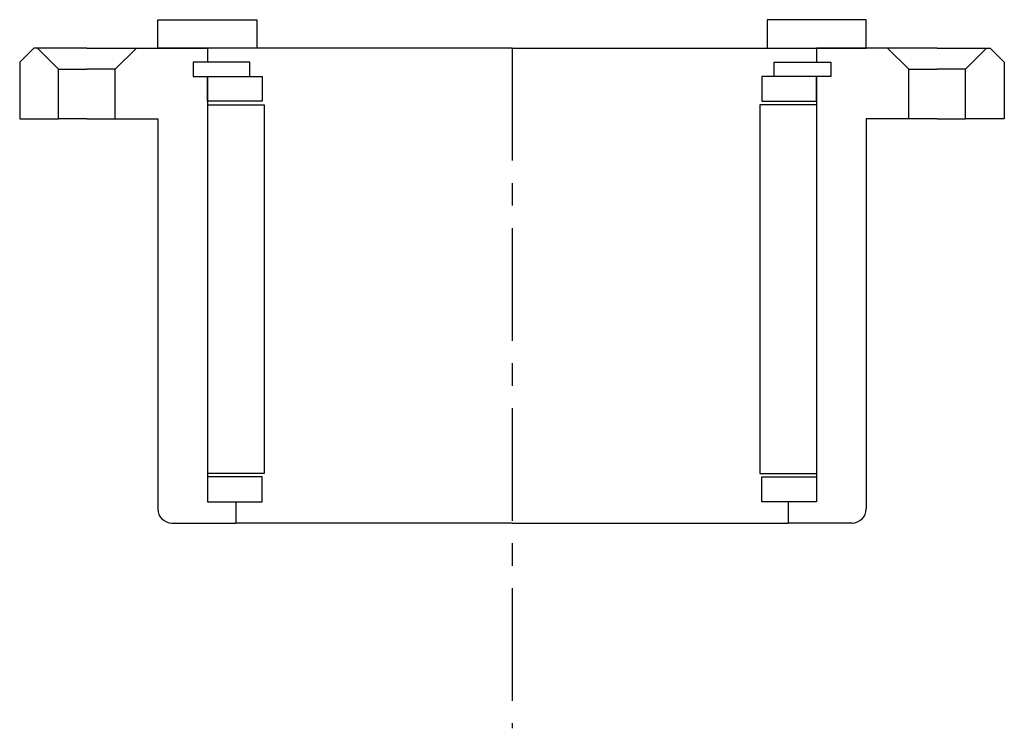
# Model space of a CAD drawing. Header units: millimetres. Extents: x -70 to 70, y -96 to 4.
import ezdxf

# ---------------------------------------------------------------- set-up
doc = ezdxf.new("R2010")
doc.units = ezdxf.units.MM
doc.header["$LTSCALE"] = 0.5
doc.header["$MEASUREMENT"] = 0
doc.linetypes.add('CENTER', pattern=[50.8, 31.75, -6.35, 6.35, -6.35])
doc.layers.get('0').update_dxf_attribs({"linetype": 'CONTINUOUS'})
doc.layers.add('Center', color=1, linetype='CENTER')

msp = doc.modelspace()

# ---------------------------------------------------------------- linework, layer by layer
for p, q in [((-50, 4), (-36, 4)), ((-50, 0), (-50, 4)), ((-36, 4), (-36, 0)), ((50, 4), (36, 4)), ((36, 4), (36, 0)), ((50, 0), (50, 4)), ((-67.5, 0), (-69.5, -2)), ((-67, 0), (-67.5, 0)), ((-67, 0), (-64, -3)), ((-60, 0), (-67, 0)), ((-60, 0), (-53, 0)), ((-53, 0), (-56, -3)), ((-53, 0), (-43, 0)), ((-36, 0), (-50, 0)), ((0, 0), (-43, 0)), ((-43, 0), (-43, -2)), ((0, 0), (43, 0)), ((36, 0), (50, 0)), ((53, 0), (43, 0)), ((43, 0), (43, -2)), ((53, 0), (56, -3)), ((60, 0), (53, 0)), ((60, 0), (67, 0)), ((67, 0), (64, -3)), ((67, 0), (67.5, 0)), ((67.5, 0), (69.5, -2)), ((-69.5, -2), (-69.5, -10)), ((-37, -2), (-45, -2)), ((-45, -2), (-45, -4)), ((-45, -2), (-45, -4)), ((-43, -2), (-45, -2)), ((-37, -4), (-37, -2)), ((37, -2), (45, -2)), ((37, -4), (37, -2)), ((43, -2), (45, -2)), ((45, -2), (45, -4)), ((45, -2), (45, -4)), ((69.5, -2), (69.5, -10)), ((-64, -10), (-64, -3)), ((-64, -3), (-60, -3)), ((-56, -3), (-60, -3)), ((-56, -10), (-56, -3)), ((-45, -4), (-37, -4)), ((-45, -4), (-43, -4)), ((-43, -4), (-43, -64)), ((-43, -4), (-35.25, -4)), ((-43, -7.5), (-43, -4)), ((-35.25, -4), (-35.25, -7.5)), ((43, -4), (35.25, -4)), ((35.25, -4), (35.25, -7.5)), ((45, -4), (37, -4)), ((43, -4), (43, -64)), ((45, -4), (43, -4)), ((43, -7.5), (43, -4)), ((56, -10), (56, -3)), ((56, -3), (60, -3)), ((64, -3), (60, -3)), ((64, -10), (64, -3)), ((-35.25, -7.5), (-43, -7.5)), ((-43, -8), (-43, -60)), ((-43, -8), (-35, -8)), ((-35, -8), (-35, -60)), ((43, -8), (35, -8)), ((35, -8), (35, -60)), ((35.25, -7.5), (43, -7.5)), ((43, -8), (43, -60)), ((-69.5, -10), (-64, -10)), ((-60, -10), (-64, -10)), ((-60, -10), (-56, -10)), ((-56, -10), (-50, -10)), ((-50, -10), (-50, -65)), ((50, -10), (50, -65)), ((56, -10), (50, -10)), ((60, -10), (56, -10)), ((60, -10), (64, -10)), ((69.5, -10), (64, -10)), ((-35, -60), (-43, -60)), ((-35.25, -60.5), (-43, -60.5)), ((-43, -60.5), (-43, -64)), ((-35.25, -64), (-35.25, -60.5)), ((35, -60), (43, -60)), ((35.25, -60.5), (43, -60.5)), ((35.25, -64), (35.25, -60.5)), ((43, -60.5), (43, -64)), ((-43, -64), (-35.25, -64)), ((-43, -64), (-39, -64)), ((-39, -64), (-39, -67)), ((43, -64), (35.25, -64)), ((39, -64), (39, -67)), ((43, -64), (39, -64)), ((-48, -67), (-39, -67)), ((0, -67), (-39, -67)), ((0, -67), (39, -67)), ((48, -67), (39, -67))]:
    msp.add_line(p, q)
for centre, start, end in [((-48, -65), 180, 270), ((48, -65), 270, 0)]:
    msp.add_arc(centre, 2, start, end)
at = {"layer": 'Center'}
msp.add_line((0, 0), (0, -95.95), dxfattribs=at)

doc.saveas('drawing.dxf')
